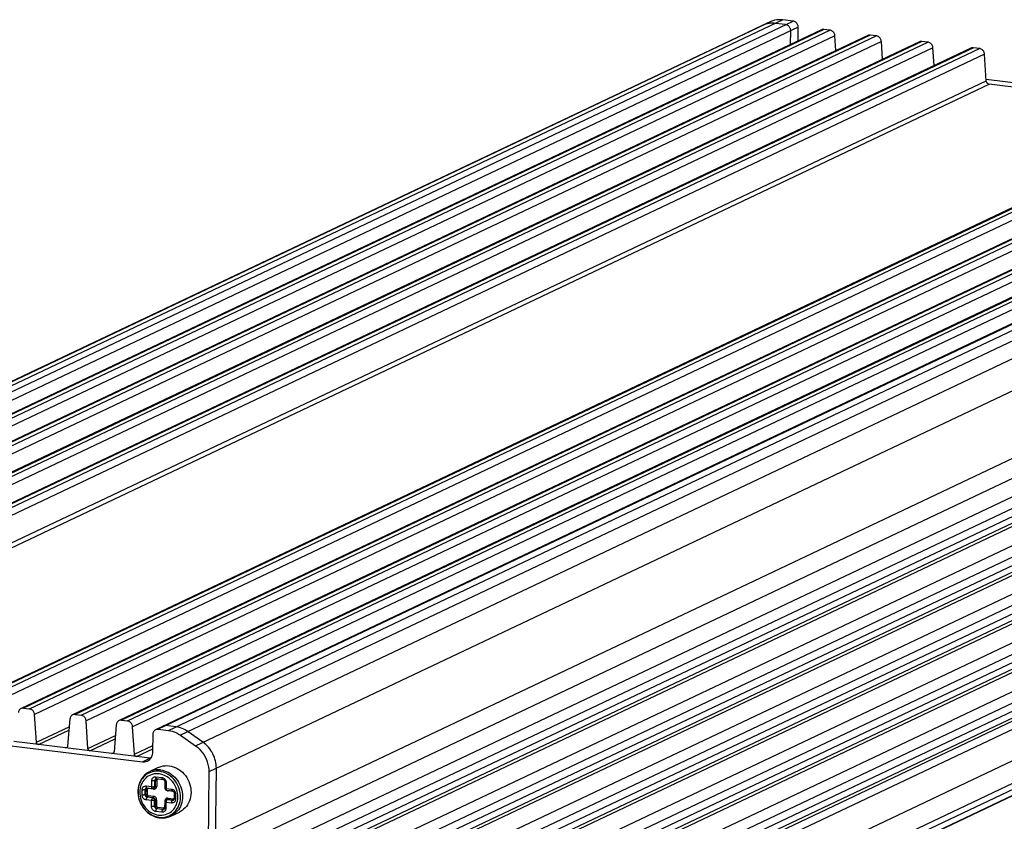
# Model space of a CAD drawing. Header units: millimetres. Extents: x 0 to 210, y 0 to 297.
# Tile 9 of 12: x 80 to 119, y 224 to 256. Entities that reach past the tile are written whole.
import ezdxf

# ---------------------------------------------------------------- set-up
doc = ezdxf.new("R2010")
doc.units = ezdxf.units.MM
doc.header["$LTSCALE"] = 19.36
doc.layers.get('0').update_dxf_attribs({"linetype": 'CONTINUOUS'})

msp = doc.modelspace()

# ---------------------------------------------------------------- linework, layer by layer
at = {"color": 9, "linetype": 'Continuous'}
for p, q in [((56.96081, 231.003163), (109.794857, 256.063033)), ((110.285383, 256.135892), (57.451336, 231.076022)), ((57.858681, 231.026007), (110.692729, 256.085877)), ((110.391394, 255.942949), (109.984049, 255.992965)), ((110.897521, 255.8369), (58.063474, 230.77703)), ((111.927112, 255.754387), (59.695734, 230.980371)), ((59.93465, 230.951036), (112.166028, 255.725052)), ((108.888005, 255.644718), (108.875176, 255.638758)), ((109.493522, 255.920106), (108.888005, 255.644718)), ((109.18934, 255.787645), (109.176559, 255.781583)), ((110.591091, 255.152681), (110.596186, 255.693973)), ((112.370321, 255.494124), (60.138943, 230.720109)), ((113.789185, 255.525753), (61.557807, 230.751737)), ((61.796724, 230.722402), (114.028102, 255.496418)), ((114.232394, 255.265491), (62.001016, 230.491475)), ((115.858156, 255.271716), (63.626778, 230.4977)), ((63.865694, 230.468364), (116.097072, 255.24238)), ((116.301364, 255.011453), (64.069986, 230.237437)), ((117.927126, 255.017678), (65.695748, 230.243662)), ((65.934664, 230.214327), (118.166042, 254.988343)), ((118.370335, 254.757415), (66.138957, 229.9834)), ((66.207905, 228.916179), (118.439283, 253.690195)), ((66.330481, 228.777623), (118.561859, 253.551639)), ((129.976976, 253.538142), (77.745598, 228.764127)), ((77.984514, 228.734791), (130.215892, 253.508807)), ((130.420184, 253.27788), (78.188806, 228.503864)), ((132.045946, 253.284105), (79.814568, 228.510089)), ((80.053484, 228.480754), (132.284862, 253.25477)), ((127.598654, 252.44206), (118.561859, 253.551639)), ((132.489155, 253.023842), (80.257777, 228.249826)), ((134.114916, 253.030067), (81.883538, 228.256051)), ((82.122455, 228.226716), (134.353833, 253.000732)), ((134.558125, 252.769805), (82.326747, 227.995789)), ((135.976989, 252.801433), (83.745612, 228.027418)), ((83.984528, 227.998082), (136.215906, 252.772098)), ((136.420198, 252.541171), (84.18882, 227.767155)), ((138.052959, 252.726463), (85.218911, 227.666593)), ((85.626256, 227.616577), (138.460304, 252.676447)), ((138.948328, 252.483437), (86.11428, 227.423567)), ((86.71322, 227.00029), (139.547268, 252.06016)), ((140.083207, 251.008287), (87.249159, 225.948417)), ((87.524949, 223.377727), (120.934186, 239.224159)), ((139.660276, 237.948093), (87.428898, 213.174078)), ((87.43207, 213.511047), (139.472104, 238.194305)), ((87.426468, 212.915904), (139.657846, 237.68992)), ((87.505976, 221.362123), (120.723868, 237.117798)), ((120.91204, 236.871586), (87.502804, 221.025154)), ((87.500373, 220.766981), (120.90961, 236.613413)), ((87.487455, 219.394681), (120.705348, 235.150356)), ((139.790359, 234.8758), (86.956311, 209.81593)), ((87.401615, 210.27581), (139.632993, 235.049826)), ((120.89352, 234.904144), (87.484283, 219.057712)), ((86.265303, 209.250398), (139.099351, 234.310268)), ((87.481853, 218.799539), (120.891089, 234.645971)), ((87.444988, 214.883346), (127.648258, 233.952563)), ((87.469111, 217.44593), (120.687003, 233.201605)), ((87.463508, 216.850788), (120.872745, 232.69722)), ((120.875175, 232.955393), (87.465939, 217.108961)), ((87.45059, 215.478488), (120.668483, 231.234163)), ((120.856655, 230.987951), (87.447418, 215.141519)), ((80.329406, 227.141108), (81.6492, 227.767103)), ((80.411123, 227.048737), (81.637614, 227.630477)), ((85.927591, 227.759504), (85.520246, 227.80952)), ((87.014555, 227.143217), (86.415615, 227.566494)), ((82.398377, 226.887071), (83.500358, 227.409754)), ((82.480094, 226.7947), (83.488772, 227.273129)), ((81.499796, 226.915065), (80.411123, 227.048737)), ((81.499796, 226.915065), (81.56983, 226.948283)), ((83.361869, 226.686431), (82.480094, 226.7947)), ((84.26045, 226.658437), (85.005612, 227.011877)), ((84.342167, 226.566066), (85.004372, 226.880158)), ((83.361869, 226.686431), (83.431904, 226.71965)), ((84.886503, 226.49923), (84.342167, 226.566066)), ((84.585168, 226.356303), (84.937935, 226.523624)), ((84.91889, 226.497029), (84.886503, 226.49923)), ((87.517373, 222.572864), (87.550494, 226.091344)), ((84.90645, 225.932331), (84.836407, 225.901268)), ((84.956083, 225.359628), (84.958313, 225.596615)), ((85.079019, 225.368523), (85.08125, 225.60551)), ((85.08125, 225.60551), (85.101339, 225.615039)), ((85.101339, 225.615039), (85.099108, 225.378051)), ((85.111312, 225.655627), (85.105952, 225.643096)), ((85.116046, 225.673671), (85.106085, 225.66577)), ((85.124356, 225.678365), (85.116046, 225.673671)), ((85.125515, 225.75515), (85.373791, 225.724666)), ((85.129512, 225.716627), (85.127221, 225.728448)), ((85.144648, 225.68799), (85.136951, 225.683729)), ((85.162808, 225.619486), (85.160577, 225.382499)), ((85.188294, 225.657509), (85.196327, 225.659231)), ((85.196327, 225.659231), (85.204608, 225.65912)), ((85.204304, 225.667661), (85.204608, 225.65912)), ((85.452884, 225.628636), (85.204608, 225.65912)), ((85.452565, 225.637364), (85.452884, 225.628636)), ((84.569745, 225.02655), (84.571639, 225.227766)), ((84.692682, 225.035446), (84.694576, 225.236662)), ((84.694576, 225.236662), (84.714665, 225.24619)), ((84.714665, 225.24619), (84.712771, 225.044974)), ((84.724638, 225.286779), (84.719278, 225.274247)), ((84.729372, 225.304823), (84.719411, 225.296921)), ((84.737682, 225.309516), (84.729372, 225.304823)), ((84.738841, 225.386301), (84.956083, 225.359628)), ((84.742838, 225.347779), (84.740547, 225.359599)), ((84.757974, 225.319141), (84.750277, 225.31488)), ((84.776134, 225.250638), (84.774239, 225.049422)), ((84.80162, 225.28866), (84.809653, 225.290382)), ((84.809653, 225.290382), (84.817934, 225.290272)), ((85.035176, 225.263598), (84.817934, 225.290272)), ((85.034873, 225.272107), (85.035174, 225.263597)), ((85.035174, 225.263597), (85.054355, 225.262845)), ((85.054355, 225.262845), (85.07317, 225.265352)), ((85.07317, 225.265352), (85.091227, 225.271128)), ((85.099108, 225.378051), (85.079019, 225.368523)), ((85.537625, 225.525484), (85.535394, 225.288497)), ((85.535394, 225.288497), (85.752636, 225.261823)), ((85.594405, 225.196697), (85.614486, 225.192466)), ((85.614184, 225.201007), (85.614488, 225.192467)), ((85.831729, 225.165793), (85.614488, 225.192467)), ((84.712771, 225.044974), (84.692682, 225.035446)), ((84.950821, 224.800695), (84.733579, 224.827369)), ((84.774599, 224.935855), (84.794688, 224.945384)), ((84.991841, 224.909181), (84.774599, 224.935855)), ((84.794688, 224.945384), (85.01193, 224.91871)), ((84.815198, 224.999627), (85.03244, 224.972953)), ((84.94859, 224.563708), (84.950821, 224.800695)), ((85.01193, 224.91871), (84.991841, 224.909181)), ((85.071527, 224.572603), (85.073758, 224.809591)), ((85.093847, 224.819119), (85.073758, 224.809591)), ((85.093847, 224.819119), (85.091616, 224.582132)), ((85.155315, 224.823567), (85.153084, 224.586579)), ((85.486259, 224.773196), (85.486351, 224.782921)), ((85.488185, 224.804437), (85.486349, 224.78292)), ((85.493206, 224.824834), (85.488185, 224.804437)), ((85.565626, 224.846345), (85.578285, 224.848071)), ((85.591242, 224.847579), (85.571153, 224.838051)), ((85.788395, 224.811377), (85.571153, 224.838051)), ((85.578285, 224.848071), (85.591242, 224.847582)), ((85.591242, 224.847582), (85.595155, 224.850288)), ((85.591242, 224.847579), (85.808484, 224.820905)), ((85.611752, 224.901822), (85.828993, 224.875148)), ((85.808484, 224.820905), (85.788395, 224.811377)), ((85.827303, 224.857311), (85.828525, 224.866242)), ((85.828525, 224.866242), (85.828993, 224.875148)), ((85.837274, 224.875037), (85.828993, 224.875148)), ((85.83141, 225.174522), (85.831729, 225.165793)), ((85.901989, 224.796569), (85.892278, 224.776064)), ((85.902178, 224.863243), (85.914577, 224.861426)), ((85.91647, 225.062642), (85.914576, 224.861426)), ((85.091616, 224.582132), (85.071527, 224.572603)), ((85.153444, 224.473013), (85.173533, 224.482541)), ((85.40172, 224.442528), (85.153444, 224.473013)), ((85.173533, 224.482541), (85.421809, 224.452057)), ((85.194043, 224.536784), (85.442319, 224.5063)), ((85.421809, 224.452057), (85.40172, 224.442528)), ((85.440629, 224.488463), (85.441851, 224.497393)), ((85.441851, 224.497393), (85.442319, 224.5063)), ((85.4506, 224.506189), (85.442319, 224.5063)), ((85.515315, 224.427721), (85.505604, 224.407216)), ((85.515503, 224.494395), (85.527903, 224.492578)), ((85.530133, 224.729565), (85.527902, 224.492577)), ((85.747375, 224.702891), (85.530133, 224.729565)), ((85.530757, 224.74373), (85.530134, 224.729565)), ((85.360701, 224.334042), (85.112424, 224.364527)), ((85.25208, 224.130896), (85.322663, 224.125368)), ((85.685115, 224.20467), (85.742627, 224.23727))]:
    msp.add_line(p, q, dxfattribs=at)
at = {"color": 7, "linetype": 'Continuous'}
for p, q in [((109.794857, 256.063033), (109.18934, 255.787645)), ((110.692729, 256.085877), (110.285383, 256.135892)), ((109.176511, 255.781685), (56.643798, 230.864742)), ((111.826441, 255.738623), (59.595063, 230.964607)), ((109.18934, 255.787645), (109.176493, 255.781723)), ((110.892426, 255.295608), (110.897521, 255.8369)), ((112.166028, 255.725052), (111.927112, 255.754387)), ((113.688514, 255.509989), (61.457136, 230.735974)), ((115.757485, 255.255952), (63.526107, 230.481936)), ((112.408519, 254.902871), (112.370321, 255.494124)), ((114.028102, 255.496418), (113.789185, 255.525753)), ((114.278337, 254.554373), (114.232394, 255.265491)), ((116.097072, 255.24238), (115.858156, 255.271716)), ((117.826455, 255.001914), (65.595077, 230.227898)), ((116.347307, 254.300335), (116.301364, 255.011453)), ((118.166042, 254.988343), (117.927126, 255.017678)), ((118.439283, 253.690195), (118.370335, 254.757415)), ((127.899989, 252.584987), (118.435609, 253.747066)), ((129.876304, 253.522379), (77.644926, 228.748363)), ((131.945275, 253.268341), (79.713897, 228.494325)), ((134.014245, 253.014303), (81.782867, 228.240288)), ((135.876318, 252.78567), (83.64494, 228.011654)), ((87.517373, 222.572864), (120.92661, 238.419296)), ((87.425229, 212.784294), (139.549515, 237.507515)), ((87.510366, 221.828541), (120.045404, 237.260329)), ((87.422145, 212.456676), (138.678879, 236.768405)), ((87.499134, 220.63537), (120.801279, 236.431007)), ((87.410186, 211.186324), (139.641564, 235.960339)), ((87.491846, 219.8611), (120.026884, 235.292888)), ((86.192629, 209.204348), (139.026676, 234.264218)), ((87.480614, 218.667929), (120.782759, 234.463565)), ((87.473501, 217.912349), (120.008539, 233.344136)), ((87.462269, 216.719178), (120.764415, 232.514814)), ((87.454981, 215.944907), (119.990019, 231.376695)), ((87.443749, 214.751736), (120.745894, 230.547372)), ((58.466321, 229.563294), (84.585168, 226.356303)), ((87.43646, 213.977465), (119.971498, 229.409253)), ((79.814568, 228.510089), (80.053484, 228.480754)), ((80.329406, 227.141108), (80.257777, 228.249826)), ((81.675375, 228.075767), (81.583061, 226.987179)), ((81.883538, 228.256051), (82.122455, 228.226716)), ((82.398377, 226.887071), (82.326747, 227.995789)), ((83.745612, 228.027418), (83.984528, 227.998082)), ((83.537448, 227.847133), (83.445134, 226.758545)), ((84.26045, 226.658437), (84.18882, 227.767155)), ((85.218911, 227.666593), (85.626256, 227.616577)), ((80.411123, 227.048737), (79.430825, 227.169103)), ((85.003171, 226.752641), (85.009909, 227.468424)), ((86.11428, 227.423567), (86.71322, 227.00029)), ((82.480094, 226.7947), (81.499796, 226.915065)), ((84.342167, 226.566066), (83.361869, 226.686431)), ((85.221051, 226.128745), (84.879539, 225.966761)), ((85.124582, 225.678472), (85.124356, 225.678365)), ((85.154481, 225.682893), (85.402757, 225.652408)), ((87.249159, 225.948417), (87.100297, 210.13469)), ((84.737908, 225.309624), (84.737682, 225.309516)), ((84.767807, 225.314044), (84.985049, 225.28737)), ((85.035687, 225.295561), (85.055776, 225.305089)), ((85.485807, 225.545407), (85.483576, 225.30842)), ((85.485719, 225.550827), (85.485811, 225.545422)), ((85.56436, 225.21624), (85.781602, 225.189566)), ((85.550973, 224.841274), (85.530884, 224.831745)), ((85.828663, 224.817682), (85.828809, 224.817752)), ((85.835137, 224.821371), (85.82881, 224.81775)), ((85.864652, 225.082565), (85.862758, 224.881349)), ((85.864564, 225.087984), (85.864656, 225.08258)), ((85.441989, 224.448834), (85.442135, 224.448903)), ((85.448463, 224.452523), (85.442136, 224.448901)), ((85.478315, 224.749488), (85.476084, 224.5125)), ((85.727211, 224.179602), (86.068724, 224.341586))]:
    msp.add_line(p, q, dxfattribs=at)
at = {"color": 9, "linetype": 'Continuous'}
for points in [[(109.984049, 255.992965), (109.920516, 255.998655), (109.857076, 256.000104), (109.793937, 255.997283), (109.73144, 255.990189), (109.669907, 255.978858), (109.609578, 255.963345), (109.550715, 255.943732), (109.493522, 255.920106)], [(110.596186, 255.693973), (110.595022, 255.720203), (110.591185, 255.745773), (110.584992, 255.770157), (110.57652, 255.793712), (110.565626, 255.816755), (110.552447, 255.83878), (110.537032, 255.859556), (110.519688, 255.878577), (110.500819, 255.89543), (110.480631, 255.909996), (110.45944, 255.922098), (110.437385, 255.931689), (110.414594, 255.938688), (110.391394, 255.942949)], [(85.520246, 227.80952), (85.497019, 227.810958), (85.474149, 227.809567), (85.451965, 227.805407), (85.430595, 227.798531), (85.419575, 227.793756)], [(86.415615, 227.566494), (86.358999, 227.604094), (86.300641, 227.6381), (86.240742, 227.668375), (86.179564, 227.694773), (86.117345, 227.717181), (86.054405, 227.735482), (85.991084, 227.749597), (85.927591, 227.759504)], [(87.550494, 226.091344), (87.548861, 226.166789), (87.542553, 226.242467), (87.531605, 226.318013), (87.516053, 226.39315), (87.495934, 226.467625), (87.471347, 226.54101), (87.442424, 226.612905), (87.409288, 226.683011), (87.37208, 226.75102), (87.330977, 226.816609), (87.286172, 226.87947), (87.237869, 226.939318), (87.186279, 226.995892), (87.131673, 227.0489), (87.074347, 227.098074), (87.014555, 227.143217)], [(85.312424, 226.034545), (85.234851, 226.040407), (85.1578, 226.038908), (85.081856, 226.03006), (85.007598, 226.013929), (84.935591, 225.990638), (84.879539, 225.966761)], [(85.26944, 225.975042), (85.198884, 225.980582), (85.126983, 225.979645), (85.054457, 225.971759), (84.981519, 225.956445), (84.90645, 225.932331)], [(85.742627, 224.23727), (85.794979, 224.273432), (85.846534, 224.31624), (85.895148, 224.364667), (85.940286, 224.418647), (85.981396, 224.478037), (86.017848, 224.542469), (86.049348, 224.612137), (86.075627, 224.687878), (86.095353, 224.767298), (86.107926, 224.847497), (86.113693, 224.92936), (86.112561, 225.012949), (86.104298, 225.098056), (86.08842, 225.185124), (86.064898, 225.271948), (86.03424, 225.356388), (85.996319, 225.4387), (85.950872, 225.518786), (85.898396, 225.595156), (85.840276, 225.66577), (85.774605, 225.732506), (85.697934, 225.796847), (85.613882, 225.853841), (85.524872, 225.901236), (85.435059, 225.937159), (85.349992, 225.961056), (85.26944, 225.975042)], [(85.312424, 226.034544), (85.389929, 226.021365), (85.466774, 226.00097), (85.542376, 225.973514), (85.616159, 225.939206), (85.687561, 225.898306), (85.75604, 225.851128), (85.821073, 225.798028), (85.882167, 225.739412), (85.938856, 225.675726), (85.990708, 225.607454), (86.037329, 225.535115), (86.078364, 225.459261), (86.113501, 225.380469), (86.142473, 225.299338), (86.165059, 225.216486), (86.181086, 225.132544), (86.190434, 225.048149), (86.193031, 224.963945)], [(84.836407, 225.901268), (84.778894, 225.868667), (84.726539, 225.832504), (84.674985, 225.789697), (84.626371, 225.74127), (84.581234, 225.68729), (84.540122, 225.6279), (84.503665, 225.563466), (84.472163, 225.493796), (84.445884, 225.418056), (84.42616, 225.338636), (84.413588, 225.258438), (84.407822, 225.176575), (84.40895, 225.092985), (84.417209, 225.007875), (84.433088, 224.920808), (84.456612, 224.833985), (84.487273, 224.749546), (84.525198, 224.667236), (84.570648, 224.587151), (84.623124, 224.510782), (84.681245, 224.440167), (84.746914, 224.373432), (84.823583, 224.309089), (84.907636, 224.252096), (84.996663, 224.204708), (85.086489, 224.168792), (85.17155, 224.144891), (85.25208, 224.130896)], [(85.250895, 225.871816), (85.185677, 225.877242), (85.118823, 225.875707), (85.049971, 225.867575), (84.980202, 225.851753), (84.908231, 225.825842), (84.840788, 225.794118), (84.786872, 225.761444), (84.738388, 225.723658), (84.688683, 225.677188), (84.642433, 225.625127), (84.60255, 225.570034), (84.56768, 225.509939), (84.53694, 225.442932), (84.511832, 225.371388), (84.493613, 225.296879), (84.482131, 225.219906), (84.477603, 225.141507), (84.480173, 225.061637), (84.489983, 224.980271), (84.507255, 224.898392), (84.532344, 224.816535), (84.565, 224.736022), (84.60495, 224.658322), (84.65262, 224.583526), (84.708271, 224.511783), (84.772126, 224.444389), (84.845838, 224.381644), (84.925374, 224.326678), (85.00901, 224.28289), (85.091471, 224.249767), (85.166177, 224.228006), (85.235321, 224.217376)], [(84.958313, 225.596615), (84.959625, 225.618346), (84.963778, 225.639816), (84.9709, 225.661471), (84.980612, 225.681976), (84.992597, 225.700068), (85.006791, 225.715976), (85.023064, 225.729588), (85.041289, 225.740665), (85.061698, 225.749022), (85.083097, 225.754388), (85.10423, 225.756389), (85.125515, 225.75515)], [(85.081249, 225.60551), (85.073973, 225.602666), (85.064847, 225.600134), (85.054066, 225.59798), (85.04189, 225.596259), (85.028599, 225.595011), (85.014555, 225.594281), (85.000163, 225.59408), (84.985762, 225.594412), (84.9717, 225.595266), (84.958314, 225.596615)], [(85.106085, 225.66577), (85.097551, 225.656135), (85.090653, 225.645003), (85.085561, 225.632648), (85.082401, 225.619375), (85.08125, 225.60551)], [(85.105952, 225.643096), (85.102561, 225.629347), (85.101339, 225.615039)], [(85.101339, 225.615039), (85.105941, 225.616766), (85.112001, 225.618263), (85.119055, 225.619422), (85.127003, 225.620239), (85.135747, 225.620686), (85.144904, 225.620717), (85.154149, 225.620308), (85.162808, 225.619486)], [(85.136951, 225.683729), (85.127069, 225.676133), (85.118434, 225.666713), (85.111312, 225.655627)], [(85.127221, 225.728448), (85.125878, 225.741395), (85.125515, 225.75515)], [(85.146702, 225.685873), (85.141396, 225.690656), (85.136687, 225.697496), (85.132693, 225.706225), (85.129512, 225.716627)], [(85.154461, 225.682895), (85.152476, 225.683266), (85.146702, 225.685873)], [(85.162808, 225.619486), (85.163645, 225.627903), (85.16603, 225.635989), (85.169819, 225.643174)], [(85.169819, 225.643174), (85.1749, 225.649297), (85.18111, 225.654137), (85.188294, 225.657509)], [(85.235321, 224.217377), (85.302364, 224.212274), (85.370794, 224.213724), (85.439931, 224.222267), (85.50923, 224.238371), (85.580127, 224.263361), (85.645456, 224.295077), (85.697377, 224.327236), (85.744675, 224.362895), (85.793172, 224.407142), (85.838432, 224.457399), (85.878267, 224.511293), (85.913804, 224.570342), (85.945332, 224.636289), (85.971186, 224.707282), (85.990493, 224.781744), (86.002972, 224.859), (86.008393, 224.937641), (86.006735, 225.017821), (85.997759, 225.099493), (85.98124, 225.181761), (85.95687, 225.264246), (85.924933, 225.344965), (85.886433, 225.421582), (85.840853, 225.495176), (85.787462, 225.566031), (85.72636, 225.632863), (85.657331, 225.694728), (85.581019, 225.74992), (85.49639, 225.79781), (85.409688, 225.834317), (85.328045, 225.858159), (85.250895, 225.871816)], [(85.373791, 225.724666), (85.394016, 225.720986), (85.414293, 225.714227), (85.435048, 225.704203)], [(85.395018, 225.655368), (85.389699, 225.660148), (85.384963, 225.667012), (85.380953, 225.675796), (85.377771, 225.686224), (85.375486, 225.698044), (85.374154, 225.710968), (85.373792, 225.724666)], [(85.402731, 225.652416), (85.400791, 225.652773), (85.395018, 225.655368)], [(85.435048, 225.704203), (85.455007, 225.691466), (85.47297, 225.676493), (85.489143, 225.659331)], [(85.489143, 225.659331), (85.503408, 225.640134), (85.515531, 225.619064)], [(85.515531, 225.619064), (85.525365, 225.595887), (85.532537, 225.571938)], [(84.571639, 225.227766), (84.572951, 225.249497), (84.577104, 225.270967), (84.584226, 225.292623), (84.593938, 225.313128), (84.605923, 225.33122), (84.620117, 225.347128), (84.63639, 225.360739), (84.654615, 225.371816), (84.675024, 225.380173), (84.696423, 225.385539), (84.717555, 225.38754), (84.738841, 225.386301)], [(84.694575, 225.236662), (84.687299, 225.233818), (84.678173, 225.231285), (84.667392, 225.229132), (84.655216, 225.22741), (84.641925, 225.226162), (84.627881, 225.225432), (84.613489, 225.225232), (84.599088, 225.225563), (84.585026, 225.226417), (84.57164, 225.227766)], [(84.719411, 225.296921), (84.710877, 225.287286), (84.703979, 225.276154), (84.698887, 225.263799), (84.695727, 225.250526), (84.694576, 225.236662)], [(84.719278, 225.274247), (84.715887, 225.260498), (84.714665, 225.24619)], [(84.714665, 225.24619), (84.719267, 225.247917), (84.725326, 225.249414), (84.732381, 225.250573), (84.740329, 225.25139), (84.749073, 225.251837), (84.75823, 225.251868), (84.767475, 225.25146), (84.776134, 225.250638)], [(84.750277, 225.31488), (84.740395, 225.307284), (84.73176, 225.297865), (84.724638, 225.286779)], [(84.740547, 225.359599), (84.739204, 225.372546), (84.738841, 225.386301)], [(84.760028, 225.317025), (84.754722, 225.321807), (84.750013, 225.328647), (84.746019, 225.337376), (84.742838, 225.347779)], [(84.767787, 225.314047), (84.765802, 225.314417), (84.760028, 225.317025)], [(84.776134, 225.250638), (84.776971, 225.259055), (84.779356, 225.267141), (84.783145, 225.274325)], [(84.783145, 225.274325), (84.788226, 225.280449), (84.794436, 225.285288), (84.80162, 225.28866)], [(84.817934, 225.290272), (84.817644, 225.298641), (84.816603, 225.306464), (84.816185, 225.308104)], [(84.956083, 225.359628), (84.969524, 225.358273), (84.983623, 225.357421), (84.998033, 225.357092), (85.0124, 225.357295), (85.026369, 225.358024), (85.039597, 225.359263), (85.051758, 225.360979), (85.062552, 225.363132), (85.071714, 225.365667), (85.079018, 225.368523)], [(84.977304, 225.29033), (84.971971, 225.295133), (84.967237, 225.302007), (84.963232, 225.310787), (84.960057, 225.321207), (84.957776, 225.333012), (84.956445, 225.34593), (84.956083, 225.359628)], [(84.985026, 225.287379), (84.983095, 225.287734), (84.977304, 225.29033)], [(85.029284, 225.292845), (85.02959, 225.292424), (85.032029, 225.286811), (85.033814, 225.279946), (85.034873, 225.272107)], [(85.035687, 225.295561), (85.044224, 225.300362), (85.054185, 225.308263), (85.062719, 225.317898)], [(85.065823, 225.310907), (85.064315, 225.309888), (85.055987, 225.305186)], [(85.062719, 225.317898), (85.069617, 225.32903), (85.074709, 225.341385)], [(85.099111, 225.378051), (85.097961, 225.364186), (85.0948, 225.350912), (85.089709, 225.338557), (85.08281, 225.327425), (85.074276, 225.317789), (85.065823, 225.310907)], [(85.074709, 225.341385), (85.077869, 225.354658), (85.079019, 225.368523)], [(85.091227, 225.271128), (85.107857, 225.279956), (85.122383, 225.291278), (85.134998, 225.305119), (85.145674, 225.321749), (85.153718, 225.340585), (85.15874, 225.360982), (85.160575, 225.382498)], [(85.099108, 225.378051), (85.103823, 225.379813), (85.109946, 225.381311), (85.117243, 225.382489), (85.125433, 225.383301), (85.134202, 225.383716), (85.143212, 225.383718), (85.152118, 225.383307), (85.160577, 225.382499)], [(85.483578, 225.308416), (85.483595, 225.307956), (85.485005, 225.304573), (85.488644, 225.301264), (85.494425, 225.298109), (85.502203, 225.295188), (85.511788, 225.29257), (85.522944, 225.290322), (85.535395, 225.288497)], [(85.485807, 225.545407), (85.485824, 225.544944), (85.487234, 225.541561), (85.490874, 225.538251), (85.496654, 225.535097), (85.504433, 225.532175), (85.514018, 225.529557), (85.525173, 225.527309), (85.537625, 225.525484)], [(85.532537, 225.571938), (85.536571, 225.548627), (85.537625, 225.525484)], [(85.556582, 225.21922), (85.551275, 225.224003), (85.546567, 225.230843), (85.542573, 225.239571), (85.539391, 225.249974), (85.537101, 225.261795), (85.535757, 225.274742), (85.535394, 225.288497)], [(85.54031, 225.228426), (85.556787, 225.215036), (85.575031, 225.204294), (85.594405, 225.196697)], [(85.564333, 225.216243), (85.562356, 225.216613), (85.556582, 225.21922)], [(85.752636, 225.261823), (85.77286, 225.258144), (85.793138, 225.251384), (85.813893, 225.24136)], [(85.773863, 225.192525), (85.768544, 225.197306), (85.763808, 225.20417), (85.759798, 225.212953), (85.756616, 225.223382), (85.754331, 225.235201), (85.752999, 225.248126), (85.752637, 225.261823)], [(85.781576, 225.189573), (85.779636, 225.189931), (85.773863, 225.192525)], [(85.813893, 225.24136), (85.833852, 225.228624), (85.851815, 225.21365), (85.867988, 225.196489)], [(85.867988, 225.196489), (85.882252, 225.177292), (85.894376, 225.156221)], [(84.692682, 225.035446), (84.685378, 225.03259), (84.676216, 225.030054), (84.665421, 225.027902), (84.653261, 225.026185), (84.640032, 225.024947), (84.626063, 225.024217), (84.611696, 225.024014), (84.597286, 225.024343), (84.583186, 225.025195), (84.569745, 225.02655)], [(84.733579, 224.827369), (84.713355, 224.831048), (84.693078, 224.837808), (84.672323, 224.847832), (84.652363, 224.860568), (84.6344, 224.875542), (84.618227, 224.892703), (84.603963, 224.9119), (84.59184, 224.932971), (84.582005, 224.956147), (84.574833, 224.980097), (84.5708, 225.003408), (84.569745, 225.02655)], [(84.692682, 225.035446), (84.693569, 225.021331), (84.696472, 225.007313), (84.70132, 224.993738), (84.707993, 224.98094), (84.716326, 224.969234), (84.726115, 224.958907), (84.737119, 224.950216), (84.749066, 224.943372), (84.761663, 224.938546), (84.774599, 224.935855)], [(84.712771, 225.044974), (84.717485, 225.046736), (84.723609, 225.048234), (84.730906, 225.049412), (84.739096, 225.050224), (84.747865, 225.050639), (84.756875, 225.050641), (84.765781, 225.05023), (84.774239, 225.049422)], [(84.712771, 225.044974), (84.713652, 225.030905), (84.716536, 225.016933), (84.721182, 225.00379), (84.727509, 224.991416), (84.735551, 224.979827), (84.745152, 224.969413), (84.756136, 224.960481), (84.768274, 224.953326), (84.781335, 224.948198), (84.794688, 224.945384)], [(84.774599, 224.935853), (84.768329, 224.931787), (84.762181, 224.925634), (84.756307, 224.917515), (84.75085, 224.907624), (84.745942, 224.896185), (84.74173, 224.883502), (84.738321, 224.869947), (84.735793, 224.855845), (84.734204, 224.841535), (84.73358, 224.82737)], [(84.815198, 224.999627), (84.80733, 225.001412), (84.799609, 225.004855), (84.792576, 225.00974), (84.78639, 225.015928), (84.781274, 225.023218), (84.777415, 225.03142), (84.774993, 225.04038), (84.774239, 225.049422)], [(84.794688, 224.945384), (84.798535, 224.948029), (84.802312, 224.952301), (84.80574, 224.957868), (84.808794, 224.964636), (84.811403, 224.972541), (84.813412, 224.981263), (84.81471, 224.990515), (84.815198, 224.999627)], [(84.991841, 224.909181), (84.985545, 224.905099), (84.979384, 224.898915), (84.973509, 224.890782), (84.968064, 224.8809), (84.963184, 224.869513), (84.958989, 224.8569), (84.955582, 224.843372), (84.953048, 224.829263), (84.951447, 224.81492), (84.950821, 224.800695)], [(85.073756, 224.809591), (85.066452, 224.806735), (85.057291, 224.804199), (85.046496, 224.802047), (85.034336, 224.80033), (85.021108, 224.799092), (85.007139, 224.798362), (84.992772, 224.798159), (84.978362, 224.798488), (84.964263, 224.799341), (84.950822, 224.800696)], [(85.073758, 224.809591), (85.072871, 224.823706), (85.069968, 224.837723), (85.06512, 224.851298), (85.058447, 224.864096), (85.050114, 224.875803), (85.040325, 224.886129), (85.029321, 224.894821), (85.017374, 224.901664), (85.004777, 224.906491), (84.991841, 224.909181)], [(85.01193, 224.91871), (85.015857, 224.921428), (85.01965, 224.92576), (85.023162, 224.931539), (85.026258, 224.938544), (85.02882, 224.946505), (85.03075, 224.955116), (85.031972, 224.964046), (85.03244, 224.972953)], [(85.01193, 224.918713), (85.024866, 224.916022), (85.037464, 224.911195), (85.049411, 224.904352), (85.060415, 224.89566), (85.070205, 224.885333), (85.078539, 224.873626), (85.085211, 224.860828), (85.090059, 224.847252), (85.092962, 224.833234), (85.09385, 224.819119)], [(85.155314, 224.823566), (85.154027, 224.844458), (85.149765, 224.865288), (85.14256, 224.885626), (85.13268, 224.90472), (85.120713, 224.92177), (85.106614, 224.936993), (85.090138, 224.950383), (85.071893, 224.961124), (85.052519, 224.968722), (85.032438, 224.972952)], [(85.09385, 224.819119), (85.098544, 224.820874), (85.104651, 224.822372), (85.11196, 224.823552), (85.120172, 224.824369), (85.128969, 224.824783), (85.137996, 224.824784), (85.146887, 224.824372), (85.155314, 224.823566)], [(85.511927, 224.8603), (85.501251, 224.84367), (85.493206, 224.824834)], [(85.61175, 224.901822), (85.59257, 224.902574), (85.573754, 224.900066), (85.555697, 224.89429), (85.539067, 224.885463), (85.524542, 224.874141), (85.511927, 224.8603)], [(85.542477, 224.798331), (85.53827, 224.785656), (85.53487, 224.772117), (85.532345, 224.758032), (85.530757, 224.74373)], [(85.571153, 224.838051), (85.558196, 224.838539), (85.545538, 224.836814), (85.533489, 224.832917), (85.530884, 224.831745)], [(85.571153, 224.838051), (85.564896, 224.833995), (85.558747, 224.827842), (85.552855, 224.819705), (85.547383, 224.809777), (85.542477, 224.798331)], [(85.551042, 224.84131), (85.553577, 224.842448), (85.565626, 224.846345)], [(85.595155, 224.850288), (85.598943, 224.854605), (85.602462, 224.860393), (85.60557, 224.867414), (85.608137, 224.875402), (85.610069, 224.88403), (85.611285, 224.892948), (85.61175, 224.901822)], [(86.193031, 224.963945), (86.188856, 224.880573), (86.177943, 224.798666), (86.160374, 224.718849), (86.136283, 224.641728), (86.105852, 224.567891), (86.069314, 224.497899), (86.026947, 224.432286), (85.979074, 224.37155), (85.926057, 224.316154), (85.868302, 224.26652), (85.806247, 224.223024), (85.740365, 224.185999), (85.72721, 224.179604)], [(85.788395, 224.811377), (85.782099, 224.807295), (85.775938, 224.801111), (85.770062, 224.792978), (85.764618, 224.783096), (85.759738, 224.771708), (85.755543, 224.759095), (85.752136, 224.745568), (85.749601, 224.731459), (85.748001, 224.717115), (85.747375, 224.702891)], [(85.788395, 224.811377), (85.801351, 224.810888), (85.81401, 224.812614), (85.826058, 224.816511), (85.828663, 224.817682)], [(85.808484, 224.820905), (85.812411, 224.823623), (85.816203, 224.827955), (85.819715, 224.833735), (85.822812, 224.84074), (85.825374, 224.8487), (85.827303, 224.857311)], [(85.808484, 224.820905), (85.821399, 224.820415), (85.834017, 224.822124)], [(85.834017, 224.822124), (85.845687, 224.825845), (85.848723, 224.827197)], [(85.852491, 224.880132), (85.845308, 224.87676), (85.837274, 224.875037)], [(85.862762, 224.881349), (85.862778, 224.880909), (85.864179, 224.87752), (85.867825, 224.874193), (85.873647, 224.871023), (85.881449, 224.868097), (85.891036, 224.865483), (85.902178, 224.863243)], [(85.864652, 225.082565), (85.864669, 225.082101), (85.866079, 225.078718), (85.869719, 225.075409), (85.875499, 225.072254), (85.883278, 225.069332), (85.892863, 225.066714), (85.904018, 225.064466), (85.91647, 225.062642)], [(85.894376, 225.156221), (85.90421, 225.133045), (85.911382, 225.109095)], [(85.914576, 224.861426), (85.913265, 224.839695), (85.909111, 224.818225), (85.901989, 224.796569)], [(85.911382, 225.109095), (85.915416, 225.085785), (85.91647, 225.062642)], [(85.071527, 224.572603), (85.064223, 224.569747), (85.055061, 224.567212), (85.044266, 224.565059), (85.032105, 224.563343), (85.018877, 224.562104), (85.004908, 224.561375), (84.990541, 224.561172), (84.976131, 224.5615), (84.962031, 224.562353), (84.94859, 224.563708)], [(85.112424, 224.364527), (85.0922, 224.368206), (85.071923, 224.374965), (85.051168, 224.384989), (85.031208, 224.397726), (85.013245, 224.412699), (84.997072, 224.429861), (84.982808, 224.449058), (84.970685, 224.470128), (84.96085, 224.493305), (84.953678, 224.517254), (84.949645, 224.540565), (84.94859, 224.563708)], [(85.071527, 224.572603), (85.072414, 224.558488), (85.075317, 224.544471), (85.080165, 224.530896), (85.086838, 224.518097), (85.095171, 224.506391), (85.10496, 224.496065), (85.115964, 224.487373), (85.127911, 224.48053), (85.140508, 224.475703), (85.153444, 224.473013)], [(85.091616, 224.582132), (85.09633, 224.583893), (85.102454, 224.585391), (85.109751, 224.586569), (85.117941, 224.587381), (85.12671, 224.587796), (85.13572, 224.587798), (85.144626, 224.587388), (85.153084, 224.586579)], [(85.091616, 224.582132), (85.092497, 224.568063), (85.095381, 224.55409), (85.100027, 224.540947), (85.106353, 224.528573), (85.114396, 224.516984), (85.123997, 224.50657), (85.134981, 224.497638), (85.147119, 224.490483), (85.16018, 224.485356), (85.173533, 224.482541)], [(85.153444, 224.473011), (85.147174, 224.468944), (85.141026, 224.462791), (85.135152, 224.454672), (85.129695, 224.444781), (85.124787, 224.433343), (85.120575, 224.420659), (85.117166, 224.407105), (85.114638, 224.393003), (85.113049, 224.378692), (85.112425, 224.364527)], [(85.194043, 224.536784), (85.186175, 224.538569), (85.178454, 224.542012), (85.171421, 224.546897), (85.165235, 224.553085), (85.160119, 224.560375), (85.15626, 224.568577), (85.153838, 224.577538), (85.153084, 224.586579)], [(85.173533, 224.482541), (85.17738, 224.485186), (85.181157, 224.489459), (85.184585, 224.495025), (85.187639, 224.501794), (85.190248, 224.509698), (85.192257, 224.51842), (85.193555, 224.527673), (85.194043, 224.536784)], [(85.40172, 224.442528), (85.395425, 224.438446), (85.389264, 224.432262), (85.383388, 224.424129), (85.377944, 224.414247), (85.373064, 224.40286), (85.368869, 224.390247), (85.365462, 224.376719), (85.362927, 224.36261), (85.361327, 224.348266), (85.360701, 224.334042)], [(85.505604, 224.407216), (85.493618, 224.389124), (85.479424, 224.373216), (85.463152, 224.359604), (85.444926, 224.348527), (85.424517, 224.340171), (85.403119, 224.334804), (85.381986, 224.332803), (85.360701, 224.334042)], [(85.40172, 224.442528), (85.414677, 224.44204), (85.427336, 224.443765), (85.439384, 224.447662), (85.441989, 224.448834)], [(85.421809, 224.452057), (85.425737, 224.454775), (85.429529, 224.459107), (85.433041, 224.464886), (85.436138, 224.471891), (85.4387, 224.479852), (85.440629, 224.488463)], [(85.421809, 224.452057), (85.434725, 224.451566), (85.447343, 224.453275)], [(85.447343, 224.453275), (85.459013, 224.456997), (85.462049, 224.458348)], [(85.465817, 224.511283), (85.458633, 224.507911), (85.4506, 224.506189)], [(85.476088, 224.512501), (85.476104, 224.51206), (85.477505, 224.508671), (85.481151, 224.505344), (85.486973, 224.502174), (85.494774, 224.499249), (85.504362, 224.496635), (85.515503, 224.494395)], [(85.478315, 224.749488), (85.478332, 224.749024), (85.479741, 224.745641), (85.483381, 224.742332), (85.489162, 224.739177), (85.49694, 224.736255), (85.506525, 224.733637), (85.517681, 224.731389), (85.530133, 224.729565)], [(85.527902, 224.492577), (85.526591, 224.470847), (85.522437, 224.449376), (85.515315, 224.427721)], [(85.892278, 224.776064), (85.880292, 224.757973), (85.866098, 224.742065), (85.849826, 224.728453), (85.8316, 224.717376), (85.811191, 224.709019), (85.789793, 224.703653), (85.76866, 224.701652), (85.747375, 224.702891)], [(85.322663, 224.125368), (85.394571, 224.126309), (85.46708, 224.134186), (85.539996, 224.14949), (85.615066, 224.173604), (85.685115, 224.20467)]]:
    msp.add_lwpolyline(points, dxfattribs=at)
at = {"color": 7, "linetype": 'Continuous'}
for points in [[(110.285383, 256.135892), (110.200597, 256.14231), (110.116582, 256.141237), (110.032924, 256.132614), (109.950866, 256.116623), (109.871649, 256.09345), (109.794857, 256.063033)], [(110.897521, 255.8369), (110.896261, 255.86327), (110.891544, 255.890744), (110.883292, 255.919975), (110.871739, 255.949005), (110.857067, 255.976152), (110.839366, 256.001233), (110.818583, 256.023534), (110.795336, 256.042965), (110.769696, 256.059362), (110.743245, 256.072246), (110.71779, 256.081017), (110.692729, 256.085877)], [(111.927112, 255.754387), (111.90384, 255.755757), (111.880002, 255.753815), (111.855087, 255.748547), (111.830631, 255.739994), (111.826643, 255.738192)], [(112.370321, 255.494124), (112.367316, 255.519454), (112.361155, 255.545475), (112.351733, 255.572746), (112.339367, 255.599591), (112.324318, 255.624564), (112.306657, 255.647538), (112.286378, 255.667929), (112.263985, 255.685668), (112.239523, 255.700628), (112.214354, 255.712403), (112.190028, 255.720488), (112.166028, 255.725052)], [(113.789185, 255.525753), (113.765913, 255.527123), (113.742076, 255.525181), (113.717161, 255.519913), (113.692704, 255.51136), (113.688716, 255.509558)], [(114.232394, 255.265491), (114.229389, 255.290821), (114.223229, 255.316842), (114.213806, 255.344112), (114.201441, 255.370957), (114.186391, 255.39593), (114.168731, 255.418904), (114.148452, 255.439295), (114.126058, 255.457034), (114.101596, 255.471994), (114.076427, 255.48377), (114.052101, 255.491855), (114.028102, 255.496418)], [(115.858156, 255.271716), (115.834883, 255.273086), (115.811046, 255.271143), (115.786131, 255.265876), (115.761674, 255.257323), (115.757686, 255.25552)], [(116.301364, 255.011453), (116.29836, 255.036783), (116.292199, 255.062804), (116.282776, 255.090074), (116.270411, 255.116919), (116.255361, 255.141892), (116.237701, 255.164867), (116.217422, 255.185257), (116.195028, 255.202996), (116.170566, 255.217957), (116.145398, 255.229732), (116.121072, 255.237817), (116.097072, 255.24238)], [(117.927126, 255.017678), (117.903854, 255.019048), (117.880016, 255.017106), (117.855101, 255.011838), (117.830645, 255.003285), (117.826657, 255.001483)], [(118.370335, 254.757415), (118.36733, 254.782745), (118.361169, 254.808766), (118.351747, 254.836037), (118.339381, 254.862882), (118.324332, 254.887854), (118.306671, 254.910829), (118.286392, 254.931219), (118.263998, 254.948959), (118.239536, 254.963919), (118.214368, 254.975694), (118.190042, 254.983779), (118.166042, 254.988343)], [(118.561859, 253.551639), (118.553677, 253.552936), (118.545572, 253.554801), (118.53772, 253.557123), (118.529589, 253.56023), (118.520409, 253.56452), (118.511078, 253.569678), (118.502319, 253.575487), (118.493881, 253.582058), (118.485693, 253.589483), (118.477949, 253.597602), (118.470801, 253.606339), (118.464314, 253.615524), (118.458633, 253.624928), (118.453671, 253.634642), (118.449329, 253.644948), (118.445782, 253.655047), (118.44328, 253.663947), (118.441488, 253.672507), (118.440124, 253.681323), (118.439283, 253.690195)], [(85.009909, 227.468424), (85.011662, 227.494424), (85.016885, 227.520677), (85.025669, 227.547817), (85.03774, 227.573946), (85.052889, 227.597431), (85.071021, 227.618113), (85.092175, 227.635264), (85.115734, 227.648949), (137.952288, 252.710699)], [(79.714098, 228.493894), (79.695416, 228.483875), (79.674646, 228.468842), (79.656316, 228.450482), (79.640478, 228.429331), (79.627246, 228.405417), (79.616966, 228.380148), (79.610066, 228.355122), (79.606405, 228.329805)], [(79.814568, 228.510089), (79.791296, 228.511459), (79.767458, 228.509517), (79.742543, 228.504249), (79.718087, 228.495696), (79.714098, 228.493894)], [(80.257777, 228.249826), (80.254772, 228.275156), (80.248611, 228.301177), (80.239189, 228.328448), (80.226823, 228.355293), (80.211773, 228.380266), (80.194113, 228.40324), (80.173834, 228.423631), (80.15144, 228.44137), (80.126978, 228.45633), (80.10181, 228.468105), (80.077484, 228.47619), (80.053484, 228.480754)], [(81.783069, 228.239856), (81.764387, 228.229837), (81.743617, 228.214805), (81.725287, 228.196445), (81.709448, 228.175293), (81.696217, 228.151379), (81.685936, 228.126111), (81.679037, 228.101084), (81.675375, 228.075767)], [(81.883538, 228.256051), (81.860266, 228.257421), (81.836428, 228.255479), (81.811513, 228.250211), (81.787057, 228.241659), (81.783069, 228.239856)], [(82.326747, 227.995789), (82.323742, 228.021119), (82.317582, 228.04714), (82.308159, 228.07441), (82.295793, 228.101255), (82.280744, 228.126228), (82.263083, 228.149202), (82.242805, 228.169593), (82.220411, 228.187332), (82.195949, 228.202292), (82.17078, 228.214068), (82.146454, 228.222153), (82.122455, 228.226716)], [(83.645142, 228.011222), (83.62646, 228.001203), (83.60569, 227.986171), (83.58736, 227.967811), (83.571521, 227.94666), (83.55829, 227.922745), (83.548009, 227.897477), (83.54111, 227.87245), (83.537448, 227.847133)], [(83.745612, 228.027418), (83.722339, 228.028788), (83.698502, 228.026845), (83.673587, 228.021578), (83.64913, 228.013025), (83.645142, 228.011222)], [(84.18882, 227.767155), (84.185815, 227.792485), (84.179655, 227.818506), (84.170232, 227.845776), (84.157867, 227.872621), (84.142817, 227.897594), (84.125157, 227.920569), (84.104878, 227.940959), (84.082484, 227.958698), (84.058022, 227.973659), (84.032853, 227.985434), (84.008528, 227.993519), (83.984528, 227.998082)], [(85.118504, 227.65026), (85.141623, 227.659018), (85.168255, 227.665385), (85.193816, 227.667892), (85.218911, 227.666593)], [(85.626256, 227.616577), (85.710968, 227.602183), (85.794769, 227.580505), (85.878071, 227.551382), (85.959639, 227.5153), (86.038238, 227.47275), (86.11428, 227.423567)], [(80.411123, 227.048737), (80.400522, 227.050549), (80.389422, 227.054544), (80.377441, 227.060792), (80.365726, 227.069083), (80.355232, 227.079426), (80.346157, 227.091231), (80.339033, 227.104253), (80.333805, 227.117463), (80.330611, 227.129609), (80.329406, 227.141108)], [(81.540049, 226.921404), (81.533538, 226.918797), (81.521484, 226.915523), (81.510364, 226.91427), (81.499796, 226.915065)], [(81.583061, 226.987179), (81.581632, 226.975958), (81.578202, 226.964594), (81.572716, 226.952684), (81.565341, 226.941438), (81.556048, 226.931899), (81.545376, 226.924173), (81.540049, 226.921404)], [(82.480094, 226.7947), (82.469492, 226.796511), (82.458392, 226.800506), (82.446411, 226.806754), (82.434696, 226.815045), (82.424203, 226.825388), (82.415127, 226.837193), (82.408003, 226.850216), (82.402775, 226.863426), (82.399582, 226.875572), (82.398377, 226.887071)], [(83.445134, 226.758545), (83.443705, 226.747324), (83.440275, 226.735961), (83.434789, 226.72405), (83.427414, 226.712804), (83.418121, 226.703265), (83.407449, 226.695539), (83.402122, 226.69277)], [(86.71322, 227.00029), (86.788734, 226.942186), (86.861133, 226.876078), (86.931239, 226.801252), (86.996584, 226.719852), (87.054979, 226.633771), (87.106413, 226.543053), (87.150138, 226.448096), (87.186175, 226.349729), (87.214409, 226.247933), (87.234504, 226.145647), (87.246041, 226.046176), (87.249159, 225.948417)], [(83.402122, 226.69277), (83.395611, 226.690164), (83.383557, 226.686889), (83.372437, 226.685636), (83.361869, 226.686431)], [(84.342167, 226.566066), (84.331566, 226.567877), (84.320466, 226.571872), (84.308484, 226.57812), (84.29677, 226.586411), (84.286276, 226.596754), (84.2772, 226.608559), (84.270076, 226.621582), (84.264848, 226.634792), (84.261655, 226.646938), (84.26045, 226.658437)], [(84.585168, 226.356303), (84.629428, 226.35324), (84.67388, 226.355821), (84.719187, 226.364116), (84.763354, 226.377914), (84.786479, 226.387897)], [(84.786479, 226.387897), (84.804604, 226.397171), (84.842951, 226.421455), (84.877881, 226.450375), (84.909212, 226.483768), (84.936737, 226.521484), (84.960017, 226.563093), (84.978664, 226.608778), (84.992316, 226.656558), (85.000424, 226.704272), (85.003171, 226.752641)], [(85.221051, 226.128745), (85.25665, 226.144523), (85.331953, 226.171073), (85.40992, 226.189686), (85.490329, 226.200234), (85.572059, 226.202501), (85.653938, 226.196529), (85.735739, 226.182404), (85.817233, 226.160096), (85.897255, 226.129851), (85.9747, 226.092154), (86.049335, 226.04719), (86.120872, 225.99507), (86.188346, 225.936428), (86.250921, 225.872044), (86.308331, 225.802261), (86.360252, 225.727425), (86.406067, 225.648357), (86.445299, 225.565923), (86.477703, 225.480692), (86.503037, 225.393281), (86.52105, 225.304497), (86.531582, 225.215129), (86.534545, 225.125929)], [(84.878822, 225.966419), (84.865343, 225.959851), (84.794519, 225.919828), (84.727931, 225.872586), (84.666188, 225.81853), (84.609852, 225.758133), (84.559417, 225.691917), (84.515316, 225.620443), (84.47793, 225.544323), (84.447573, 225.464199), (84.424498, 225.38073), (84.408902, 225.294589), (84.400926, 225.206506), (84.400652, 225.117205), (84.408093, 225.027472), (84.423196, 224.938083), (84.445834, 224.849813), (84.475818, 224.763426), (84.512891, 224.679675), (84.556734, 224.599287), (84.606964, 224.522962), (84.663143, 224.451366), (84.724783, 224.385116), (84.791343, 224.324784), (84.862243, 224.270887), (84.936852, 224.223889), (85.014532, 224.184174), (85.09461, 224.152068), (85.176392, 224.127827), (85.259147, 224.111637), (85.278728, 224.109005)], [(85.124355, 225.678366), (85.133107, 225.681597), (85.142753, 225.683209), (85.153046, 225.683057), (85.154462, 225.682899)], [(85.402731, 225.652416), (85.405427, 225.652027), (85.417204, 225.649016), (85.428965, 225.643874), (85.440295, 225.63675), (85.450873, 225.627832)], [(85.450873, 225.627832), (85.460411, 225.617363), (85.468687, 225.60558), (85.475515, 225.592726), (85.480716, 225.5791), (85.484152, 225.565013), (85.485719, 225.550827)], [(84.737681, 225.309517), (84.746433, 225.312749), (84.756079, 225.31436), (84.766372, 225.314208), (84.767787, 225.314051)], [(84.985026, 225.287379), (84.988768, 225.286996), (84.99398, 225.286719), (84.999473, 225.286747), (85.005165, 225.287122), (85.010683, 225.287826), (85.016442, 225.288928), (85.022398, 225.290476), (85.028513, 225.292524), (85.03469, 225.295099), (85.035652, 225.295548)], [(85.483578, 225.308416), (85.483763, 225.301717), (85.484713, 225.293155), (85.486419, 225.28486), (85.488833, 225.276888), (85.491911, 225.269288), (85.495593, 225.262099), (85.499822, 225.255355), (85.504543, 225.249087), (85.509705, 225.243324), (85.515251, 225.238093), (85.521051, 225.233457), (85.527229, 225.229287), (85.533964, 225.225505), (85.540995, 225.222299), (85.548231, 225.219711), (85.555185, 225.217844), (85.561572, 225.216631), (85.564334, 225.216249)], [(85.781576, 225.189573), (85.784272, 225.189185), (85.796049, 225.186174), (85.80781, 225.181032), (85.81914, 225.173907), (85.829718, 225.16499)], [(85.490527, 224.79442), (85.485773, 224.784915), (85.482013, 224.774447), (85.479464, 224.763101), (85.478345, 224.751054), (85.478317, 224.749488)], [(85.50863, 224.816881), (85.502116, 224.810372), (85.49603, 224.802892), (85.490527, 224.79442)], [(85.53088, 224.831739), (85.529818, 224.831226), (85.522553, 224.827247), (85.515477, 224.822488), (85.50863, 224.816881)], [(85.829718, 225.16499), (85.839256, 225.15452), (85.847532, 225.142737), (85.85436, 225.129883), (85.859561, 225.116258), (85.862997, 225.10217), (85.864564, 225.087984)], [(85.861466, 224.86641), (85.858628, 224.854615), (85.854346, 224.843993), (85.848879, 224.834878), (85.842412, 224.827319), (85.835137, 224.821371)], [(85.862762, 224.881364), (85.862711, 224.878991), (85.861466, 224.86641)], [(86.534545, 225.125929), (86.529915, 225.037697), (86.517736, 224.951149), (86.49811, 224.867022), (86.471205, 224.786036), (86.43725, 224.70888), (86.396535, 224.636214), (86.349407, 224.568657), (86.296268, 224.506786), (86.237571, 224.451129), (86.173818, 224.402161), (86.105551, 224.360299), (86.068724, 224.341586)], [(85.474792, 224.497561), (85.471954, 224.485766), (85.467672, 224.475144), (85.462205, 224.466029), (85.455738, 224.45847), (85.448463, 224.452523)], [(85.476088, 224.512515), (85.476037, 224.510142), (85.474792, 224.497561)], [(85.278748, 224.109002), (85.286527, 224.108083), (85.363304, 224.102861), (85.439692, 224.104654), (85.515112, 224.113453), (85.588992, 224.129187), (85.660769, 224.151728), (85.726566, 224.179298)]]:
    msp.add_lwpolyline(points, dxfattribs=at)

doc.saveas('drawing.dxf')
